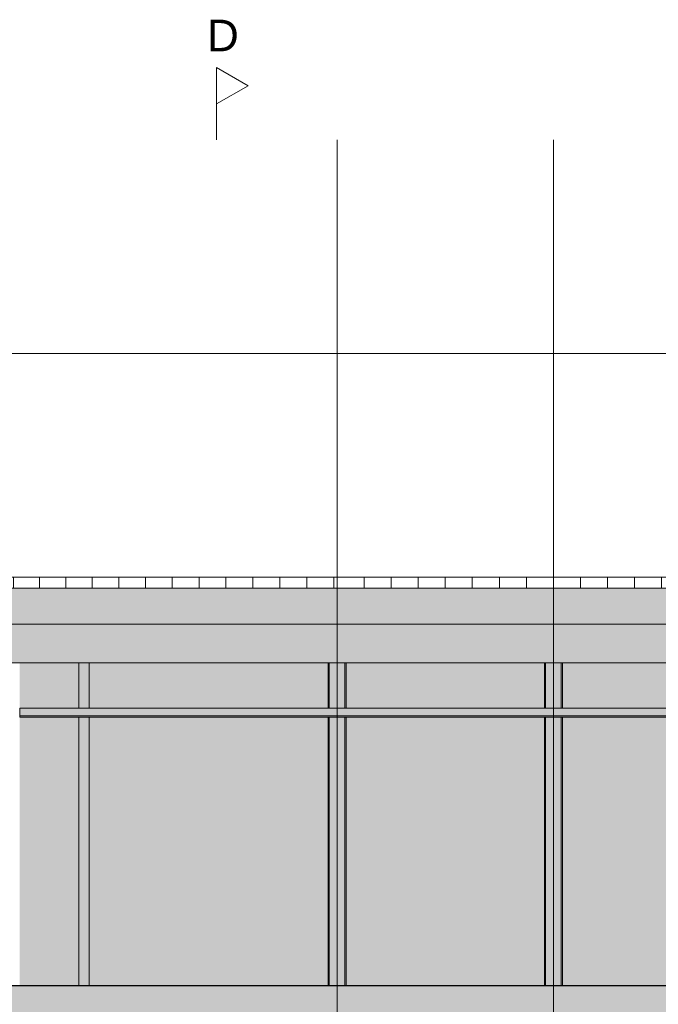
# Model space of a CAD drawing. Header units: millimetres. Extents: x -85630 to 257083, y -5697 to 14715.
# Tile 4 of 93: x -61219 to -54136, y 3786 to 14701. Entities that reach past the tile are written whole.
import ezdxf

# ---------------------------------------------------------------- set-up
doc = ezdxf.new("R2010")
doc.units = ezdxf.units.MM
for name, pattern in [('Hidden', [7.14375, 4.7625, -2.38125]), ('THO_hartlijn', [8, 5, -1, 1, -1]), ('THO_hidden', [6, 3, -3]), ('THO_stramienlijn', [20, 17, -1.5, 0, -1.5])]:
    doc.linetypes.add(name, pattern=pattern)
for name, color, linetype, lineweight in [('A-CLNG', 7, 'Continuous', 13), ('A-CLNG-PATT', 7, 'Continuous', 13), ('A-FLOR', 7, 'Continuous', 18), ('A-FLOR-LEVL', 7, 'Continuous', 13), ('A-ROOF', 7, 'Continuous', 13), ('A-ROOF-PATT', 7, 'Continuous', 18), ('A-WALL-PATT', 7, 'Continuous', 25), ('I-WALL', 7, 'Continuous', 18), ('S-COLS', 7, 'Continuous', 13), ('S-GRID', 7, 'Continuous', 13)]:
    doc.layers.add(name, color=color, linetype=linetype, lineweight=lineweight)
doc.layers.add('G-ANNO-SYMB', color=7, linetype='THO_hidden', lineweight=13, true_color=0xff8040)
doc.styles.add('Arial_2', font='arial.ttf', dxfattribs={"height": 350})

# ---------------------------------------------------------------- blocks, each defined once
blk = doc.blocks.new('FP_23-01 doorsnede AA _plotview_')
at = {"layer": 'A-WALL-PATT', "color": 252, "lineweight": 13, "true_color": 0x858482}
for p, q in [((-70004, 8400), (-70004, 8520)), ((-69884, 8400), (-69884, 8520)), ((-69757, 8400), (-69757, 8520)), ((-69625, 8400), (-69625, 8520)), ((-69486, 8400), (-69486, 8520)), ((-69342, 8400), (-69342, 8520)), ((-69191, 8400), (-69191, 8520)), ((-69035, 8400), (-69035, 8520)), ((-68873, 8400), (-68873, 8520)), ((-68705, 8400), (-68705, 8520)), ((-68532, 8400), (-68532, 8520)), ((-68354, 8400), (-68354, 8520)), ((-68170, 8400), (-68170, 8520)), ((-67981, 8400), (-67981, 8520)), ((-67787, 8400), (-67787, 8520)), ((-67587, 8400), (-67587, 8520)), ((-67383, 8400), (-67383, 8520)), ((-67174, 8400), (-67174, 8520)), ((-66960, 8400), (-66960, 8520)), ((-66741, 8400), (-66741, 8520)), ((-66518, 8400), (-66518, 8520)), ((-66290, 8400), (-66290, 8520)), ((-66058, 8400), (-66058, 8520)), ((-65822, 8400), (-65822, 8520)), ((-65582, 8400), (-65582, 8520)), ((-65338, 8400), (-65338, 8520)), ((-65090, 8400), (-65090, 8520)), ((-64838, 8400), (-64838, 8520)), ((-64583, 8400), (-64583, 8520)), ((-64324, 8400), (-64324, 8520)), ((-64062, 8400), (-64062, 8520)), ((-63797, 8400), (-63797, 8520)), ((-63528, 8400), (-63528, 8520)), ((-63257, 8400), (-63257, 8520)), ((-62983, 8400), (-62983, 8520)), ((-62706, 8400), (-62706, 8520)), ((-62427, 8400), (-62427, 8520)), ((-62145, 8400), (-62145, 8520)), ((-61861, 8400), (-61861, 8520)), ((-61575, 8400), (-61575, 8520)), ((-61288, 8400), (-61288, 8520)), ((-60998, 8400), (-60998, 8520)), ((-60706, 8400), (-60706, 8520)), ((-60414, 8400), (-60414, 8520)), ((-60119, 8400), (-60119, 8520)), ((-59824, 8400), (-59824, 8520)), ((-59527, 8400), (-59527, 8520)), ((-59230, 8400), (-59230, 8520)), ((-58932, 8400), (-58932, 8520)), ((-58633, 8400), (-58633, 8520)), ((-58334, 8400), (-58334, 8520)), ((-58034, 8400), (-58034, 8520)), ((-57734, 8400), (-57734, 8520)), ((-70004, 7420), (-70004, 7570)), ((-69884, 7420), (-69884, 7570)), ((-69757, 7420), (-69757, 7570))]:
    blk.add_line(p, q, dxfattribs=at)
blk = doc.blocks.new('NLRS_28_SCO_UN_koker_gen_bcb - K200_200_12_5-V38-01 doorsnede AA _plotview_')
at = {"layer": 'S-COLS', "linetype": 'Hidden', "true_color": 0x7186a5}
h = blk.add_hatch(color=252, dxfattribs=at)
h.paths.add_polyline_path([(-55199.635701, 3990), (-55199.635701, 6970), (-55399.635701, 6970), (-55399.635701, 3990)])
h.paths.add_polyline_path([(-55199.635701, 7070), (-55199.635701, 7570), (-55399.635701, 7570), (-55399.635701, 7070)])
at = {"layer": 'S-COLS'}
for p, q in [((-55399.635701, 7070), (-55399.635701, 7570)), ((-55199.635701, 7070), (-55199.635701, 7570)), ((-55399.635701, 3990), (-55399.635701, 6970)), ((-55199.635701, 3990), (-55199.635701, 6970))]:
    blk.add_line(p, q, dxfattribs=at)
at = {"layer": 'S-COLS', "linetype": 'Hidden'}
for p, q in [((-55387.135701, 7570), (-55387.135701, 7070)), ((-55212.135701, 7070), (-55212.135701, 7570)), ((-55387.135701, 6970), (-55387.135701, 3990)), ((-55212.135701, 3990), (-55212.135701, 6970))]:
    blk.add_line(p, q, dxfattribs=at)
blk = doc.blocks.new('NLRS_28_SCO_UN_koker_gen_bcb - K200_200_12_5-V40-01 doorsnede AA _plotview_')
at = {"layer": 'S-COLS', "linetype": 'Hidden', "true_color": 0x7186a5}
h = blk.add_hatch(color=252, dxfattribs=at)
h.paths.add_polyline_path([(-60442, 3990), (-60442, 6970), (-60586, 6970), (-60586, 3990)])
h.paths.add_polyline_path([(-60442, 7070), (-60442, 7570), (-60586, 7570), (-60586, 7070)])
blk = doc.blocks.new('Section - Horizontaal links-23535-01 doorsnede AA _plotview_')
at = {"layer": 'G-ANNO-SYMB', "color": 7, "linetype": 'Continuous', "lineweight": 18}
blk.add_line((-38800, 14158), (-38800, 13358), dxfattribs=at)
at = {"layer": 'G-ANNO-SYMB', "color": 7, "linetype": 'Continuous'}
for p, q in [((-38450, 13957), (-38800, 14158)), ((-38800, 14158), (-38800, 13757)), ((-38800, 13757), (-38450, 13957))]:
    blk.add_line(p, q, dxfattribs=at)

msp = doc.modelspace()

# ---------------------------------------------------------------- hatches: boundary and pattern name
at = {"layer": 'A-CLNG', "true_color": 0xebebeb}
msp.add_hatch(color=7, dxfattribs=at).paths.add_polyline_path([(-54208.653908, 6970), (-44562.135701, 6970), (-44562.135701, 6985), (-61218.8369926, 6985), (-61218.8369926, 6970), (-56869.8718333, 6970)])
at = {"layer": 'A-CLNG-PATT', "true_color": 0xc8ffff}
msp.add_hatch(color=7, dxfattribs=at).paths.add_polyline_path([(-54208.653908, 6985), (-44562.135701, 6985), (-44562.135701, 7070), (-61218.8369926, 7070), (-61218.8369926, 6985), (-56869.8718333, 6985)])
at = {"layer": 'A-FLOR', "true_color": 0x7f7f7f}
msp.add_hatch(color=8, dxfattribs=at).paths.add_polyline_path([(-43563.7822064, 3580), (-9551.0096308, 3580), (-9551.0096308, 3990), (-72240.4589406, 3990), (-72240.4589406, 3580), (-44894.3911691, 3580)])
at = {"layer": 'A-ROOF-PATT', "lineweight": 13, "true_color": 0xafafaf}
msp.add_hatch(color=253, dxfattribs=at).paths.add_polyline_path([(-40902.564281, 7570), (-11771.4466807, 7570), (-11771.4466807, 8400), (-70027.8247213, 8400), (-70027.8247213, 7570), (-43563.7822064, 7570)])
at = {"layer": 'A-WALL-PATT', "lineweight": 13, "true_color": 0x808080}
h = msp.add_hatch(dxfattribs=at)
h.set_pattern_fill('FP_1', color=8, style=0, pattern_type=2)
h.set_pattern_definition([(90, (-57699.64, 8000), (-300, 2e-14), [])])
h.paths.add_polyline_path([(-24935.2567286, 8400), (-24099.6291517, 8400), (-24099.6291517, 8520), (-46820.9413188, 8520), (-46820.9413188, 8403), (-46770.9413188, 8403), (-46770.9413188, 8400), (-27596.474654, 8400)])
h.paths.add_polyline_path([(-57699.6422503, 8400), (-47940.9413188, 8400), (-47940.9413188, 8403), (-47890.9413188, 8403), (-47890.9413188, 8520), (-57699.6422503, 8520)])
at = {"layer": 'A-WALL-PATT', "true_color": 0xf0f0f0}
h = msp.add_hatch(color=7, dxfattribs=at)
h.paths.add_polyline_path([(-55199.635701, 3990), (-51599.635701, 3990), (-51599.635701, 6970), (-55199.635701, 6970), (-55199.635701, 4505.064722)])
h.paths.add_polyline_path([(-51599.635701, 7070), (-51599.635701, 7570), (-55199.635701, 7570), (-55199.635701, 7070), (-54208.653908, 7070)])
at = {"layer": 'I-WALL', "true_color": 0xd7e6e6}
h = msp.add_hatch(color=254, dxfattribs=at)
h.paths.add_polyline_path([(-60861.6987214, 3990), (-60586.3630091, 3990), (-60586.3630091, 6970), (-61218.8369926, 6970), (-61218.8369926, 3990)])
h.paths.add_polyline_path([(-60861.6987214, 7070), (-60586.3630091, 7070), (-60586.3630091, 7570), (-61218.8369926, 7570), (-61218.8369926, 7070)])
h = msp.add_hatch(color=254, dxfattribs=at)
h.paths.add_polyline_path([(-60442.3325356, 3990), (-57799.635701, 3990), (-57799.635701, 6970), (-60442.3325356, 6970), (-60442.3325356, 4505.064722)])
h.paths.add_polyline_path([(-56869.8718333, 3990), (-55399.635701, 3990), (-55399.635701, 6970), (-57599.635701, 6970), (-57599.635701, 3990)])
h.paths.add_polyline_path([(-60442.3325356, 7070), (-57799.635701, 7070), (-57799.635701, 7570), (-60442.3325356, 7570)])
h.paths.add_polyline_path([(-56869.8718333, 7070), (-55399.635701, 7070), (-55399.635701, 7570), (-57599.635701, 7570), (-57599.635701, 7070)])

# ---------------------------------------------------------------- linework, layer by layer
at = {"layer": 'A-CLNG'}
for p, q in [((-44562.135701, 7070), (-61218.8369926, 7070)), ((-61218.8369926, 7070), (-61218.8369926, 6970)), ((-44562.135701, 6985), (-61218.8369926, 6985)), ((-61218.8369926, 6970), (-44562.135701, 6970))]:
    msp.add_line(p, q, dxfattribs=at)
at = {"layer": 'A-FLOR', "lineweight": 25}
msp.add_line((-9551.0096308, 3990), (-69176.5629993, 3990), dxfattribs=at)
at = {"layer": 'A-FLOR-LEVL', "color": 5, "linetype": 'THO_stramienlijn', "true_color": 0x0000ff}
for p, q in [((-83026.5468043, 11000), (126.8448783, 11000)), ((-83026.5468043, 8000), (126.8448783, 8000)), ((-82065.9142008, 3990), (126.8448783, 3990))]:
    msp.add_line(p, q, dxfattribs=at)
at = {"layer": 'A-ROOF', "lineweight": 18}
for p, q in [((-11771.4466807, 8400), (-70027.8247213, 8400)), ((-69176.5629993, 7570), (-11771.4466807, 7570))]:
    msp.add_line(p, q, dxfattribs=at)
at = {"layer": 'G-ANNO-SYMB', "color": 16, "linetype": 'THO_hartlijn', "lineweight": 18, "true_color": 0x800000}
msp.add_line((-59034.7809549, 14169.626686), (-59034.7809549, 13503.7292211), dxfattribs=at)
at = {"layer": 'I-WALL'}
for p, q in [((-70027.8247213, 8520), (-47890.9413188, 8520)), ((-60561.4434858, 7070), (-60561.4434858, 7570)), ((-60448.5255459, 7570), (-60448.5255459, 7070)), ((-60561.4434858, 3990), (-60561.4434858, 6970)), ((-60448.5255459, 6970), (-60448.5255459, 3990))]:
    msp.add_line(p, q, dxfattribs=at)
at = {"layer": 'S-GRID', "color": 5, "linetype": 'THO_stramienlijn', "true_color": 0x0000ff}
for p, q in [((-57699.635701, -4350), (-57699.635701, 13370)), ((-55299.635701, -4350), (-55299.635701, 13370))]:
    msp.add_line(p, q, dxfattribs=at)

# ---------------------------------------------------------------- block references
at = {"layer": 'G-ANNO-SYMB', "color": 7, "linetype": 'Continuous'}
msp.add_blockref('Section - Horizontaal links-23535-01 doorsnede AA _plotview_', (-20234.7809549, 11.9908325), dxfattribs=at)
at = {"layer": 'I-WALL'}
msp.add_blockref('FP_23-01 doorsnede AA _plotview_', (0, 0), dxfattribs=at)
at = {"layer": 'S-COLS', "linetype": 'Hidden'}
for name, p in [('NLRS_28_SCO_UN_koker_gen_bcb - K200_200_12_5-V40-01 doorsnede AA _plotview_', (0, 0)), ('NLRS_28_SCO_UN_koker_gen_bcb - K200_200_12_5-V38-01 doorsnede AA _plotview_', (-2400, 0)), ('NLRS_28_SCO_UN_koker_gen_bcb - K200_200_12_5-V38-01 doorsnede AA _plotview_', (0, 0))]:
    msp.add_blockref(name, p, dxfattribs=at)

# ---------------------------------------------------------------- texts
at = {"layer": 'G-ANNO-SYMB', "color": 7, "linetype": 'Continuous', "insert": (-59141.5828591, 14700.9629293), "char_height": 350, "width": 432.91125, "attachment_point": 1, "style": 'Arial_2'}
msp.add_mtext('D', dxfattribs=at)

doc.saveas('drawing.dxf')
